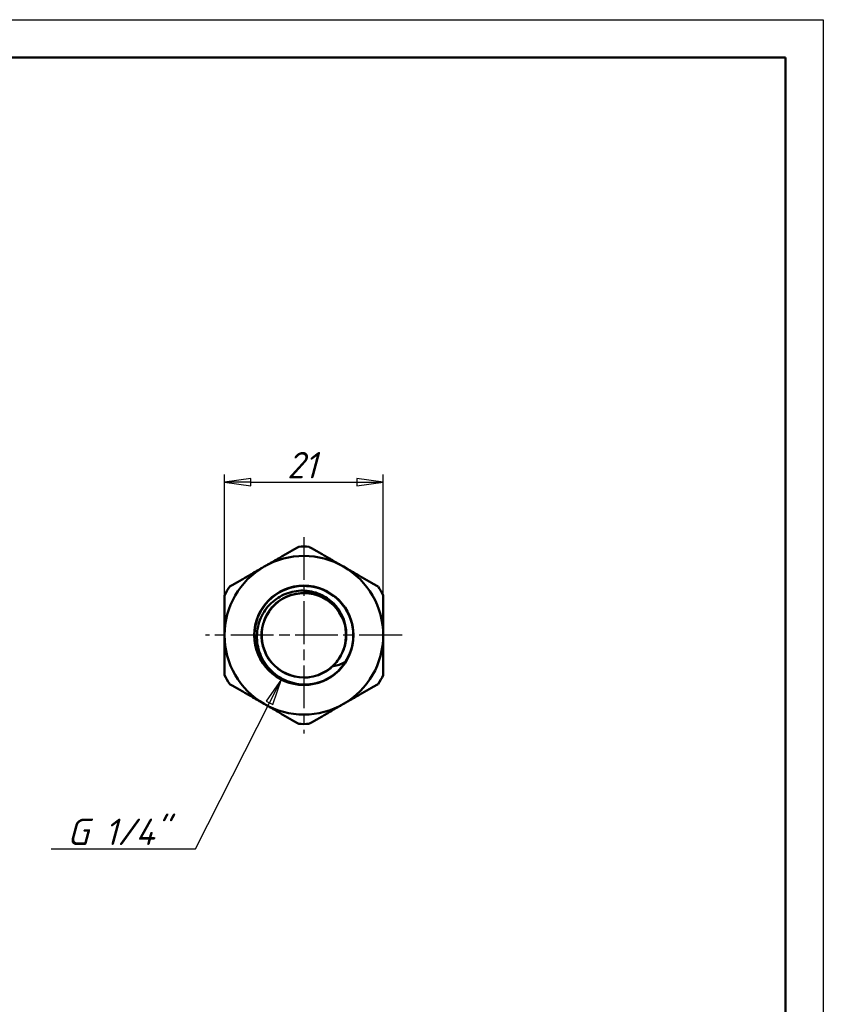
# Model space of a CAD drawing. Header units: millimetres. Extents: x -116 to 511, y -69 to 356.
# Tile 10 of 11: x 104 to 210, y 167 to 297. Entities that reach past the tile are written whole.
import ezdxf

# ---------------------------------------------------------------- set-up
doc = ezdxf.new("R2010")
doc.units = ezdxf.units.MM
doc.linetypes.add('CHAIN', pattern=[0.7087, 0.4724, -0.0591, 0.1181, -0.0591])
for name, color, linetype, lineweight in [('Видимые тонкие (ГОСТ)', 7, 'Continuous', 35), ('Видимый контур (ГОСТ)', 7, 'Continuous', 50), ('Кромка (ГОСТ)', 7, 'Continuous', 50), ('Маркер центра (ГОСТ)', 7, 'Continuous', 25), ('Размер (ГОСТ)', 7, 'Continuous', 25)]:
    doc.layers.add(name, color=color, linetype=linetype, lineweight=lineweight)
doc.styles.add('Обычный текст (ГОСТ)', font='GOST Common Italic.ttf')
doc.dimstyles.new('Обычный (ГОСТ)', dxfattribs={"dimtxt": 3.5, "dimasz": 3.5, "dimexe": 1, "dimexo": 0, "dimgap": 0.5, "dimtad": 1, "dimrnd": 1e-08, "dimtxsty": 'Обычный текст (ГОСТ)', "dimblk": 'Filled-1', "dimcen": 0.09, "dimdle": 15, "dimclrd": 256, "dimclre": 256, "dimclrt": 256, "dimazin": 2, "dimtfac": 0.714286, "dimtdec": 3, "dimtmove": 0, "dimatfit": 3, "dimfxl": 1, "dimtolj": 1, "dimlwd": 25, "dimlwe": 25, "dimarcsym": 0})

# ---------------------------------------------------------------- blocks, each defined once
blk = doc.blocks.new('Рамки ГОСТ_ граница 297x210')
at = {"layer": 'Кромка (ГОСТ)', "lineweight": 25}
for p, q in [((0, 297), (210, 297)), ((210, 297), (210, 0))]:
    blk.add_line(p, q, dxfattribs=at)
at = {"layer": 'Кромка (ГОСТ)'}
for p, q in [((205, 292), (20, 292)), ((205, 5), (205, 292))]:
    blk.add_line(p, q, dxfattribs=at)
blk = doc.blocks.new('Filled-1')
at = {"color": 0}
for p, q in [((0, 0), (-1, 0.143)), ((-1, 0.143), (-1, -0.143)), ((-1, 0), (0, 0)), ((-1, -0.143), (0, 0))]:
    blk.add_line(p, q, dxfattribs=at)
at = {"color": 0, "flags": 128}
blk.add_lwpolyline([(-1, -0.143), (0, 0), (-1, 0.143), (-1, -0.143)], dxfattribs=at)
at = {"color": 0}
blk.add_solid([(-1, -0.143), (0, 0), (-1, 0.143), (-1, -0.143)], dxfattribs=at)
blk = doc.blocks.new('*D10')
at = {"layer": 'Defpoints', "color": 0, "linetype": 'Continuous', "transparency": 16777216}
for p in [(151.75, 235.77), (130.75, 220.77), (151.75, 220.77)]:
    blk.add_point(p, dxfattribs=at)
at = {"layer": 'Размер (ГОСТ)', "linetype": 'Continuous', "lineweight": 25, "transparency": 16777216}
for p, q in [((130.75, 220.77), (130.75, 236.77)), ((151.75, 220.77), (151.75, 236.77)), ((134.25, 235.77), (148.25, 235.77))]:
    blk.add_line(p, q, dxfattribs=at)
at = {"layer": 'Размер (ГОСТ)', "linetype": 'Continuous', "lineweight": 25, "transparency": 16777216, "xscale": 3.5, "yscale": 3.5, "zscale": 3.5, "rotation": 180}
blk.add_blockref('Filled-1', (130.75, 235.77), dxfattribs=at)
at = {"layer": 'Размер (ГОСТ)', "linetype": 'Continuous', "lineweight": 25, "transparency": 16777216, "xscale": 3.5, "yscale": 3.5, "zscale": 3.5}
blk.add_blockref('Filled-1', (151.75, 235.77), dxfattribs=at)
at = {"layer": 'Размер (ГОСТ)', "linetype": 'Continuous', "lineweight": 25, "transparency": 16777216, "insert": (139.03, 239.77), "char_height": 3.5, "attachment_point": 1, "style": 'Обычный текст (ГОСТ)'}
blk.add_mtext('\\A1;21', dxfattribs=at)
blk = doc.blocks.new('*D12')
at = {"layer": 'Defpoints', "color": 0, "linetype": 'Continuous', "transparency": 16777216}
for p in [(141.25, 215.49), (138.3, 209.67)]:
    blk.add_point(p, dxfattribs=at)
at = {"layer": 'Размер (ГОСТ)', "linetype": 'Continuous', "lineweight": 25, "transparency": 16777216}
for p, q in [((126.9, 187.22), (136.71, 206.55)), ((107.81, 187.22), (126.9, 187.22))]:
    blk.add_line(p, q, dxfattribs=at)
at = {"layer": 'Размер (ГОСТ)', "linetype": 'Continuous', "lineweight": 25, "transparency": 16777216, "xscale": 3.5, "yscale": 3.5, "zscale": 3.5, "rotation": 63.07647740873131}
blk.add_blockref('Filled-1', (138.3, 209.67), dxfattribs=at)
at = {"layer": 'Размер (ГОСТ)', "linetype": 'Continuous', "lineweight": 25, "transparency": 16777216, "insert": (107.81, 191.22), "char_height": 3.5, "attachment_point": 1, "style": 'Обычный текст (ГОСТ)'}
blk.add_mtext('\\A1; \\fGOST Common|b0|i1;\\H3.5000;G 1/4"', dxfattribs=at)

msp = doc.modelspace()

# ---------------------------------------------------------------- linework, layer by layer
at = {"layer": 'Видимые тонкие (ГОСТ)'}
for points, knots in [([(146.7332, 216.8509), (146.5887, 217.4433), (146.3508, 218.0124), (146.0234, 218.5273), (145.1433, 219.9114), (143.6335, 220.8771), (142.008, 221.0957), (140.3874, 221.3137), (138.6815, 220.7854), (137.4677, 219.6897), (136.2425, 218.5835), (135.5422, 216.9193), (135.6079, 215.2699), (135.6731, 213.633), (136.4911, 212.0411), (137.784, 211.035), (139.0827, 210.0244), (140.8366, 209.6239), (142.4453, 209.9706), (143.4555, 210.1883), (144.403, 210.6896), (145.1514, 211.4021)], [55.22038102, 55.22038102, 55.22038102, 55.22038102, 55.54424611, 55.54424611, 55.54424611, 56.41496466, 56.41496466, 56.41496466, 57.28301459, 57.28301459, 57.28301459, 58.15929694, 58.15929694, 58.15929694, 59.02896213, 59.02896213, 59.02896213, 59.90253899, 59.90253899, 59.90253899, 60.45113057, 60.45113057, 60.45113057, 60.45113057]), ([(140.8833, 209.0056), (142.0367, 208.9432), (143.2076, 209.181), (144.235, 209.7104), (145.2248, 210.2204), (146.0798, 210.9892), (146.6916, 211.9196)], [59.63319822, 59.63319822, 59.63319822, 59.63319822, 60.16601551, 60.16601551, 60.16601551, 60.67935719, 60.67935719, 60.67935719, 60.67935719])]:
    msp.add_open_spline(points, degree=3, knots=knots, dxfattribs=at)
at = {"layer": 'Видимый контур (ГОСТ)'}
msp.add_circle((141.2546, 215.495), 6.575, dxfattribs=at)
msp.add_circle((141.2546, 215.495), 6.575, dxfattribs=at)
for radius, start, end in [(11.75, 86.668661, 93.331339), (10.5, 60, 120), (10.5, 120, 180), (10.5, 0, 60), (11.75, 146.668661, 153.331339), (6.5331, 325.870792, 275.567383), (11.75, 26.668661, 33.331339), (10.5, 180, 240), (10.5, 300, 0), (5.5838, 331.340214, 335.201797), (11.75, 206.668661, 213.331339), (11.75, 326.668661, 333.331339), (10.5, 240, 300), (11.75, 266.668661, 273.331339)]:
    msp.add_arc((141.2546, 215.495), radius, start, end, dxfattribs=at)
for points, weights in [([(136.0046, 224.5882), (138.1599, 225.8326), (140.5718, 227.2251)], [1, 1.03551157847, 1.01204354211]), ([(141.9374, 227.2251), (144.3493, 225.8326), (146.5046, 224.5882)], [1.01204354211, 1.03551157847, 1]), ([(131.4374, 221.9513), (133.8493, 223.3439), (136.0046, 224.5882)], [1.01204354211, 1.03551157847, 1]), ([(146.5046, 224.5882), (148.6599, 223.3439), (151.0718, 221.9513)], [1, 1.03551157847, 1.01204354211]), ([(130.7546, 215.495), (130.7546, 217.9837), (130.7546, 220.7687)], [1, 1.03551157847, 1.01204354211]), ([(151.7546, 220.7687), (151.7546, 217.9837), (151.7546, 215.495)], [1.01204354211, 1.03551157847, 1]), ([(130.7546, 210.2212), (130.7546, 213.0062), (130.7546, 215.495)], [1.01204354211, 1.03551157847, 1]), ([(151.7546, 215.495), (151.7546, 213.0062), (151.7546, 210.2212)], [1, 1.03551157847, 1.01204354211]), ([(136.0046, 206.4017), (133.8493, 207.6461), (131.4374, 209.0386)], [1, 1.03551157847, 1.01204354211]), ([(151.0718, 209.0386), (148.6599, 207.6461), (146.5046, 206.4017)], [1.01204354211, 1.03551157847, 1]), ([(140.5718, 203.7648), (138.1599, 205.1573), (136.0046, 206.4017)], [1.01204354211, 1.03551157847, 1]), ([(146.5046, 206.4017), (144.3493, 205.1573), (141.9374, 203.7648)], [1, 1.03551157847, 1.01204354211])]:
    msp.add_rational_spline(points, weights, degree=2, dxfattribs=at)
for points, knots in [([(146.7405, 216.852), (146.6382, 217.336), (146.4728, 217.8045), (146.0233, 218.6908), (145.74, 219.1043), (144.904, 220.0373), (144.2956, 220.4942), (142.9298, 221.1551), (142.184, 221.3493), (140.6499, 221.4432), (139.8763, 221.3384), (138.4029, 220.8364), (137.7184, 220.4407), (136.5311, 219.4039), (136.0422, 218.7701), (135.3287, 217.3425), (135.1144, 216.5609), (134.9949, 214.9497), (135.0946, 214.1355), (135.602, 212.5809), (136.0083, 211.8568), (137.0807, 210.5964), (137.7393, 210.0746), (139.2275, 209.3068), (140.0444, 209.0714), (140.8835, 208.9983)], [-2.6963322, -2.6963322, -2.6963322, -2.6963322, -2.54748015, -2.54748015, -2.39731587, -2.39731587, -2.17059258, -2.17059258, -1.94097662, -1.94097662, -1.70846873, -1.70846873, -1.47306965, -1.47306965, -1.2347801, -1.2347801, -0.99360079, -0.99360079, -0.74953243, -0.74953243, -0.50257572, -0.50257572, -0.25273135, -0.25273135, 0, 0, 0, 0]), ([(146.3224, 213.1532), (146.9323, 214.4869), (147, 216.065), (146.4882, 217.4412), (145.9205, 218.968), (144.6505, 220.2173), (143.1145, 220.7599), (141.5839, 221.3006), (139.8178, 221.1296), (138.4193, 220.3053), (137.0248, 219.4833), (136.0213, 218.0271), (135.7499, 216.4312), (135.4765, 214.824), (135.9513, 213.1051), (137.0109, 211.866), (138.0635, 210.6351), (139.6733, 209.9002), (141.293, 209.9113), (142.9146, 209.9224), (144.5161, 210.6813), (145.5517, 211.9293), (145.7804, 212.2049), (145.9825, 212.5026), (146.1543, 212.8169)], [54.54506114, 54.54506114, 54.54506114, 54.54506114, 55.33389925, 55.33389925, 55.33389925, 56.20909252, 56.20909252, 56.20909252, 57.08127128, 57.08127128, 57.08127128, 57.95098868, 57.95098868, 57.95098868, 58.8269204, 58.8269204, 58.8269204, 59.69712381, 59.69712381, 59.69712381, 60.56840453, 60.56840453, 60.56840453, 60.76084912, 60.76084912, 60.76084912, 60.76084912]), ([(146.3235, 213.153), (146.5931, 213.7335), (146.7658, 214.3512), (146.9031, 215.61), (146.8703, 216.2373), (146.7405, 216.852)], [-0.380742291, -0.380742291, -0.380742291, -0.380742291, -0.188524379, -0.188524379, 0, 0, 0, 0]), ([(145.1514, 211.4021), (145.1506, 211.402), (145.1498, 211.4019), (145.1484, 211.4019), (145.1477, 211.402), (145.1466, 211.4023), (145.1462, 211.4025), (145.1454, 211.4031), (145.1451, 211.4035), (145.1446, 211.4045), (145.1445, 211.4052), (145.1445, 211.407), (145.1447, 211.4083), (145.1459, 211.4126), (145.1476, 211.4162), (145.1572, 211.4335), (145.1733, 211.4547), (145.2422, 211.5396), (145.32, 211.6277), (145.6194, 211.986), (145.8961, 212.3422), (146.1543, 212.8169)], [-0.28459105, -0.28459105, -0.28459105, -0.28459105, -0.282605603, -0.282605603, -0.280978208, -0.280978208, -0.279634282, -0.279634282, -0.278322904, -0.278322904, -0.276599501, -0.276599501, -0.273659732, -0.273659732, -0.265879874, -0.265879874, -0.233899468, -0.233899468, -0.162112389, -0.162112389, 0, 0, 0, 0]), ([(144.6132, 209.8427), (145.0855, 210.1233), (145.5196, 210.4658), (146.1879, 211.1565), (146.4456, 211.4829), (146.6626, 211.8295)], [-0.295033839, -0.295033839, -0.295033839, -0.295033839, -0.131994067, -0.131994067, -0.009546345, -0.009546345, -0.009546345, -0.009546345]), ([(146.6916, 211.9196), (146.4421, 211.794), (146.1845, 211.6862), (145.6688, 211.514), (145.4117, 211.4481), (145.1514, 211.4021)], [-0.170394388, -0.170394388, -0.170394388, -0.170394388, -0.083216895, -0.083216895, 0, 0, 0, 0]), ([(146.6626, 211.8295), (146.665, 211.8341), (146.6674, 211.8385), (146.6782, 211.8591), (146.691, 211.8849), (146.698, 211.9063), (146.6992, 211.9105), (146.6996, 211.9152), (146.6997, 211.9165), (146.6994, 211.9183), (146.6992, 211.9189), (146.6987, 211.9198), (146.6984, 211.9201), (146.6977, 211.9206), (146.6974, 211.9208), (146.6963, 211.921), (146.6956, 211.921), (146.6939, 211.9206), (146.6927, 211.9201), (146.6916, 211.9196)], [-0.0085823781, -0.0085823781, -0.0085823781, -0.0085823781, -0.00733752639, -0.00733752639, -0.00253326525, -0.00253326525, -0.00145887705, -0.00145887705, -0.0010732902, -0.0010732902, -0.00087722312, -0.00087722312, -0.00073319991, -0.00073319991, -0.00058318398, -0.00058318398, -0.00036918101, -0.00036918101, 0, 0, 0, 0]), ([(141.8884, 208.9927), (142.136, 209.0078), (142.4278, 209.0423), (143.4058, 209.2513), (144.0363, 209.4998), (144.6132, 209.8427)], [-0.300734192, -0.300734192, -0.300734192, -0.300734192, -0.201349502, -0.201349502, 0, 0, 0, 0])]:
    msp.add_open_spline(points, degree=3, knots=knots, dxfattribs=at)
msp.add_open_spline([(140.8835, 208.9983), (141.218, 208.9692), (141.5542, 208.9675), (141.8884, 208.9927)], degree=3, dxfattribs=at)
at = {"layer": 'Маркер центра (ГОСТ)', "linetype": 'CHAIN', "ltscale": 11.993792}
for p, q in [((141.2546, 228.495), (141.2546, 202.495)), ((141.2546, 228.495), (141.2546, 202.495)), ((141.2546, 228.495), (141.2546, 202.495)), ((141.2546, 228.495), (141.2546, 202.495)), ((154.2546, 215.495), (128.2546, 215.495)), ((154.2546, 215.495), (128.2546, 215.495)), ((154.2546, 215.495), (128.2546, 215.495)), ((154.2546, 215.495), (128.2546, 215.495))]:
    msp.add_line(p, q, dxfattribs=at)

# ---------------------------------------------------------------- block references
msp.add_blockref('Рамки ГОСТ_ граница 297x210', (0, 0))

# ---------------------------------------------------------------- dimensions: what is measured, and where the dimension line sits
at = {"layer": 'Размер (ГОСТ)', "linetype": 'Continuous', "lineweight": 25}
dim = msp.add_linear_dim(base=(151.7546, 235.7687), p1=(130.7546, 220.7687), p2=(151.7546, 220.7687), dimstyle='Обычный (ГОСТ)', override={"dimgap": 0.5, "dimdec": 2, "dimtol": 0, "dimlim": 0, "dimtp": 0, "dimtm": 0, "dimtdec": 3, "dimtofl": 0, "dimatfit": 1}, dxfattribs=at)
dim.commit()
dim.dimension.update_dxf_attribs({"geometry": '*D10', "text_midpoint": (141.2546, 235.7687), "dimtype": 160})
dim = msp.add_radius_dim(center=(141.2546, 215.495), mpoint=(138.2964, 209.67), text=' \\fGOST Common|b0|i1;\\H3.5000;G 1/4"', dimstyle='Обычный (ГОСТ)', override={"dimgap": 0.5, "dimtih": 1, "dimtoh": 1, "dimdec": 2, "dimlfac": 1, "dimcen": 0, "dimtol": 0, "dimlim": 0, "dimtp": 0, "dimtm": 0, "dimtdec": 3, "dimtofl": 0}, dxfattribs=at)
dim.commit()
dim.dimension.update_dxf_attribs({"geometry": '*D12', "text_midpoint": (115.4338, 187.2219), "dimtype": 164})

doc.saveas('drawing.dxf')
